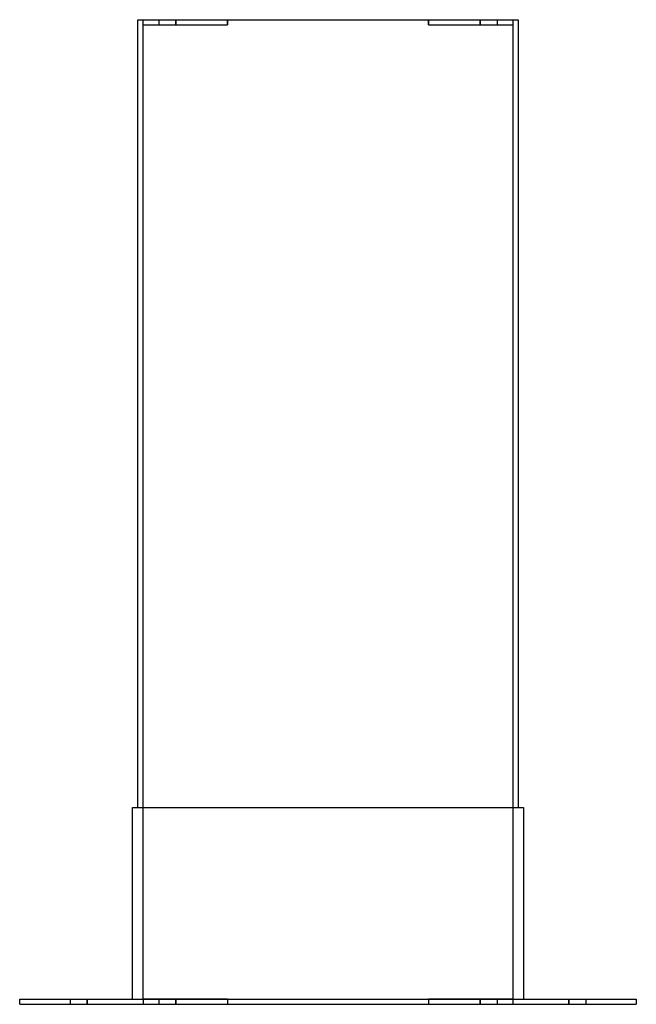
# Model space of a CAD drawing. Header units: millimetres. Extents: x -235 to 235, y 0 to 750.
import ezdxf

# ---------------------------------------------------------------- set-up
doc = ezdxf.new("R2010")
doc.units = ezdxf.units.MM
doc.layers.add('HIDDEN', color=7, linetype='Continuous')
doc.layers.add('THICK', color=7, linetype='Continuous')

msp = doc.modelspace()

# ---------------------------------------------------------------- linework, layer by layer
at = {"layer": 'HIDDEN'}
for p, q in [((-145, 750), (-145, 750)), ((-141, 750), (-141, 750)), ((-141, 746), (-141, 750)), ((-129, 750), (-129, 746)), ((-129, 750), (-129, 746)), ((-116, 746), (-116, 750)), ((-116, 750), (-116, 746)), ((-76.5, 746), (-76.5, 750)), ((-76.5, 750), (-76.5, 746)), ((76.5, 750), (76.5, 746)), ((76.5, 746), (76.5, 750)), ((116, 746), (116, 750)), ((116, 750), (116, 746)), ((129, 750), (129, 746)), ((129, 750), (129, 746)), ((141, 750), (141, 750)), ((141, 750), (141, 746)), ((145, 750), (145, 750)), ((-141, 4), (-141, 746)), ((-141, 746), (-141, 746)), ((-141, 746), (-141, 746)), ((-141, 746), (-76.5, 746)), ((76.5, 746), (141, 746)), ((141, 746), (141, 4)), ((141, 746), (141, 746)), ((141, 746), (141, 746)), ((-149, 150), (-149, 150)), ((-145, 150), (-145, 150)), ((145, 150), (145, 150)), ((149, 150), (149, 150)), ((-235, 4), (-235, 4)), ((-235, 0), (-235, 0)), ((-196.5, 4), (-196.5, 0)), ((-196.5, 4), (-196.5, 0)), ((-183.5, 0), (-183.5, 4)), ((-183.5, 4), (-183.5, 0)), ((-149, 4), (-149, 4)), ((-141, 4), (-141, 4)), ((-141, 4), (-141, 4)), ((-76.5, 4), (-141, 4)), ((-141, 4), (-141, 0)), ((-141, 0), (-141, 0)), ((-129, 4), (-129, 0)), ((-129, 4), (-129, 0)), ((-116, 0), (-116, 4)), ((-116, 4), (-116, 0)), ((-76.5, 4), (-76.5, 0)), ((-76.5, 4), (-76.5, 0)), ((141, 4), (76.5, 4)), ((76.5, 4), (76.5, 0)), ((76.5, 4), (76.5, 0)), ((116, 0), (116, 4)), ((116, 4), (116, 0)), ((129, 4), (129, 0)), ((129, 4), (129, 0)), ((141, 4), (141, 4)), ((141, 4), (141, 4)), ((141, 4), (141, 0)), ((141, 0), (141, 0)), ((149, 4), (149, 4)), ((183.5, 0), (183.5, 4)), ((183.5, 4), (183.5, 0)), ((196.5, 4), (196.5, 0)), ((196.5, 4), (196.5, 0)), ((235, 4), (235, 4)), ((235, 0), (235, 0))]:
    msp.add_line(p, q, dxfattribs=at)
at = {"layer": 'THICK'}
for p, q in [((-145, 750), (145, 750)), ((-145, 150), (-145, 750)), ((145, 750), (145, 150)), ((-149, 150), (149, 150)), ((-149, 4), (-149, 150)), ((149, 150), (149, 4)), ((-235, 0), (-235, 4)), ((-235, 4), (235, 4)), ((-235, 0), (235, 0)), ((235, 4), (235, 0))]:
    msp.add_line(p, q, dxfattribs=at)

doc.saveas('drawing.dxf')
